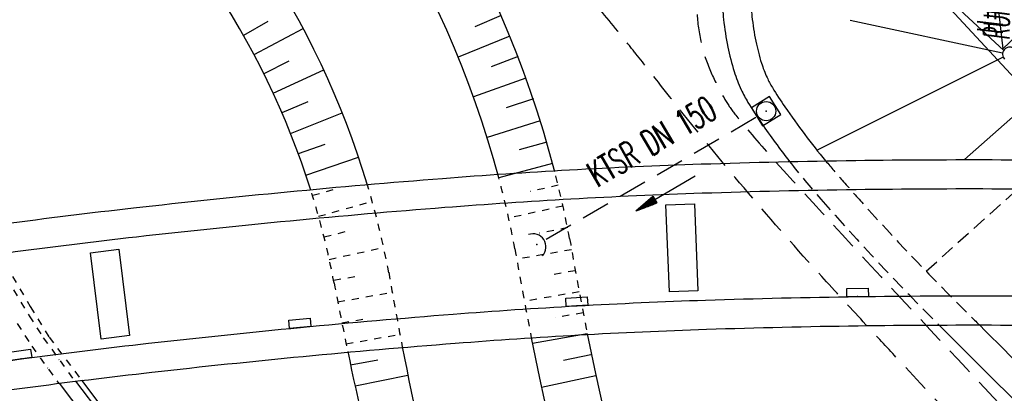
# Model space of a CAD drawing. Extents: x 448150 to 449332, y 437108 to 438384.
# Tile 111 of 172: x 448571 to 448640, y 437752 to 437779. Entities that reach past the tile are written whole.
import ezdxf
from ezdxf.enums import TextEntityAlignment as Align

# ---------------------------------------------------------------- set-up
doc = ezdxf.new("R2010")
doc.units = 0
doc.header["$LTSCALE"] = 2
doc.header["$MEASUREMENT"] = 0
for name, pattern in [('ACAD_ISO03W100', [0.5, 0.25, -0.25]), ('AUSGEZOGEN', [0]), ('GESTRICH-X2', [1.5, 1, -0.5]), ('GESTRICHELT', [0.75, 0.5, -0.25])]:
    doc.linetypes.add(name, pattern=pattern)
doc.layers.get('0').update_dxf_attribs({"linetype": 'AUSGEZOGEN'})
for name, color, linetype in [('212-GRENZL-BAB', 7, 'AUSGEZOGEN'), ('ANMERKUNG', 7, 'CONTINUOUS'), ('BAUWOTOP', 250, 'AUSGEZOGEN'), ('BOESCHG', 250, 'AUSGEZOGEN'), ('DB-Flussumverlegungen', 15, 'CONTINUOUS'), ('DB-Ingenieurbauwerke', 15, 'CONTINUOUS'), ('DB-Wegboeschungen', 15, 'CONTINUOUS'), ('DB-Wege', 15, 'CONTINUOUS'), ('DURCHL', 200, 'GESTRICH-X2'), ('FBRTOP', 250, 'AUSGEZOGEN'), ('KANAL', 7, 'GESTRICH-X2'), ('LAERMWAND', 1, 'AUSGEZOGEN'), ('MULDE', 250, 'AUSGEZOGEN'), ('PFEIL', 7, 'CONTINUOUS'), ('PFEILTOP', 200, 'AUSGEZOGEN'), ('SCHLITZRINNE', 200, 'AUSGEZOGEN'), ('SCHSYMBOL', 200, 'AUSGEZOGEN'), ('TEXTO', 4, 'CONTINUOUS'), ('WEG', 250, 'GESTRICH-X2')]:
    doc.layers.add(name, color=color, linetype=linetype)
doc.styles.add('ROMANS', font='romans.shx', dxfattribs={"width": 0.8})
pattern_1 = [(358.2745, (448649.3639, 437806.4096), (0.045166, 1.49932), [])]

# ---------------------------------------------------------------- blocks, each defined once
blk = doc.blocks.new('30S')
at = {"color": 0}
for p, q in [((-0.751, -0.583), (-0.751, 0)), ((-0.751, 0), (0.751, 0)), ((0.751, 0), (0.751, -0.583)), ((0.751, -0.583), (-0.751, -0.583))]:
    blk.add_line(p, q, dxfattribs=at)
blk.add_point((0, 0), dxfattribs=at)
blk = doc.blocks.new('20')
blk.add_lwpolyline([(-0.754, -0.751), (0.754, -0.751), (0.754, 0.75), (-0.754, 0.75)], close=True)
blk.add_circle((0, 0), 0.676)
blk.add_point((0, 0))
blk = doc.blocks.new('42')
at = {"color": 0}
blk.add_arc((-0.025, -0.311), 0.91, 12.5363, 167.4637, dxfattribs=at)
blk.add_point((0, 0), dxfattribs=at)
blk = doc.blocks.new('PFEIL2')
at = {"color": 0}
for p, q in [((0.88, 0.002), (-2.401, -0.012)), ((0.881, -0.271), (0.879, 0.276)), ((0.879, 0.276), (2.429, 0.009)), ((0.911, 0.27), (0.879, 0.265)), ((0.965, 0.261), (0.879, 0.246)), ((1.019, 0.252), (0.879, 0.228)), ((1.073, 0.242), (0.879, 0.209)), ((1.127, 0.233), (0.879, 0.191)), ((1.181, 0.224), (0.879, 0.172)), ((1.235, 0.214), (0.879, 0.154)), ((1.289, 0.205), (0.879, 0.135)), ((1.343, 0.196), (0.879, 0.117)), ((1.397, 0.187), (0.879, 0.098)), ((1.451, 0.177), (0.879, 0.08)), ((1.505, 0.168), (0.879, 0.061)), ((1.559, 0.159), (0.88, 0.043)), ((1.613, 0.149), (0.88, 0.024)), ((1.668, 0.14), (0.88, 0.006)), ((1.722, 0.131), (0.88, -0.013)), ((1.776, 0.121), (0.88, -0.031)), ((1.83, 0.112), (0.88, -0.05)), ((1.884, 0.103), (0.88, -0.068)), ((1.938, 0.094), (0.88, -0.087)), ((1.992, 0.084), (0.88, -0.105)), ((2.046, 0.075), (0.88, -0.124)), ((2.1, 0.066), (0.88, -0.142)), ((2.154, 0.056), (0.88, -0.161)), ((2.208, 0.047), (0.88, -0.179)), ((2.262, 0.038), (0.881, -0.198)), ((2.316, 0.029), (0.881, -0.216)), ((2.37, 0.019), (0.881, -0.235)), ((2.424, 0.01), (0.881, -0.253)), ((2.429, 0.009), (0.881, -0.271))]:
    blk.add_line(p, q, dxfattribs=at)

msp = doc.modelspace()

# ---------------------------------------------------------------- hatches: boundary and pattern name
at = {"layer": 'SCHLITZRINNE'}
h = msp.add_hatch(dxfattribs=at)
h.set_pattern_fill('_USER', color=256, scale=1.5, angle=45, style=0, pattern_type=0)
h.set_pattern_definition([(353.2904, (448535.0215, 437939.729), (0.175256, 1.489727), [])])
edge = h.paths.add_edge_path()
edge.add_arc((450110.131, 439174.886), 2002.145, 217.646692, 217.752161)
edge.add_arc((450110.131, 439174.886), 2001.645, 217.646692, 217.805031)
edge.add_arc((450106.011, 439171.69), 1996.431, 217.805031, 218.163888)
edge.add_arc((450104.62, 439170.597), 1994.662, 218.163888, 218.52344)
edge.add_arc((450102.361, 439168.798), 1991.774, 218.52344, 218.883253)
edge.add_arc((450113.08, 439177.442), 2005.544, 218.883253, 219.240385)
edge.add_arc((450118.779, 439182.096), 2012.902, 219.240385, 219.596863)
edge.add_arc((450119.441, 439182.644), 2013.761, 219.596863, 219.953466)
edge.add_arc((450109.131, 439174.008), 2000.312, 219.953466, 220.311265)
edge.add_arc((450102.119, 439168.058), 1991.116, 220.311265, 220.670649)
edge.add_arc((450113.581, 439177.907), 2006.229, 220.670648, 221.028676)
edge.add_arc((450111.635, 439176.213), 2003.648, 221.028676, 221.386868)
edge.add_arc((450104.985, 439170.354), 1994.786, 221.386868, 221.745856)
edge.add_arc((450107.893, 439172.948), 1998.682, 221.745856, 222.104414)
edge.add_arc((450110.123, 439174.964), 2001.688, 222.104414, 222.462704)
edge.add_arc((450114.233, 439178.725), 2007.259, 222.462704, 222.819762)
edge.add_arc((450115.823, 439180.198), 2009.427, 222.819762, 223.176628)
edge.add_arc((450111.741, 439176.368), 2003.829, 223.176628, 223.534855)
edge.add_arc((450104.444, 439169.436), 1993.765, 223.534855, 223.893985)
edge.add_arc((450103.987, 439168.996), 1993.131, 223.893985, 224.25291)
edge.add_arc((450116.356, 439181.046), 2010.399, 224.252911, 224.610291)
edge.add_arc((450116.766, 439181.451), 2010.976, 224.610291, 224.721288)
edge.add_line((448524.848, 437951.994), (448525.244, 437952.3))
h = msp.add_hatch(dxfattribs=at)
h.set_pattern_fill('_USER', color=256, scale=1.5, angle=45, style=0, pattern_type=0)
h.set_pattern_definition(pattern_1)
edge = h.paths.add_edge_path()
edge.add_arc((450115.823, 439180.198), 2009.927, 222.955101, 223.176628)
edge.add_arc((450111.741, 439176.368), 2004.329, 223.176628, 223.534855)
edge.add_arc((450104.444, 439169.436), 1994.265, 223.534855, 223.893985)
edge.add_arc((450103.987, 439168.996), 1993.631, 223.893985, 224.25291)
edge.add_arc((450116.356, 439181.046), 2010.899, 224.252911, 224.610291)
edge.add_arc((450116.766, 439181.451), 2011.476, 224.610291, 224.721288)
edge.add_arc((450110.131, 439174.886), 2001.645, 217.646692, 217.805031)
edge.add_arc((450106.011, 439171.69), 1996.431, 217.805031, 218.163888)
edge.add_arc((450104.62, 439170.597), 1994.662, 218.163888, 218.52344)
edge.add_arc((450102.361, 439168.798), 1991.774, 218.52344, 218.883253)
edge.add_arc((450113.08, 439177.442), 2005.544, 218.883253, 219.240385)
edge.add_arc((450118.779, 439182.096), 2012.902, 219.240385, 219.596863)
edge.add_arc((450119.441, 439182.644), 2013.761, 219.596863, 219.953466)
edge.add_arc((450109.131, 439174.008), 2000.312, 219.953466, 220.311265)
edge.add_arc((450102.119, 439168.058), 1991.116, 220.311265, 220.670649)
edge.add_arc((450113.581, 439177.907), 2006.229, 220.670648, 221.028676)
edge.add_arc((450111.635, 439176.213), 2003.648, 221.028676, 221.386868)
edge.add_arc((450104.985, 439170.354), 1994.786, 221.386868, 221.745856)
edge.add_arc((450107.893, 439172.948), 1998.682, 221.745856, 222.104414)
edge.add_arc((450110.123, 439174.964), 2001.688, 222.104414, 222.462704)
edge.add_arc((450114.233, 439178.725), 2007.259, 222.462704, 222.819762)
edge.add_arc((450115.823, 439180.198), 2009.427, 222.819762, 223.176628)
edge.add_arc((450111.741, 439176.368), 2003.829, 223.176628, 223.534855)
edge.add_arc((450104.444, 439169.436), 1993.765, 223.534855, 223.893985)
edge.add_arc((450103.987, 439168.996), 1993.131, 223.893985, 224.25291)
edge.add_arc((450116.356, 439181.046), 2010.399, 224.252911, 224.610291)
edge.add_arc((450116.766, 439181.451), 2010.976, 224.610291, 224.721288)
h = msp.add_hatch(dxfattribs=at)
h.set_pattern_fill('_USER', color=256, scale=1.5, angle=45, style=0, pattern_type=0)
h.set_pattern_definition(pattern_1)
edge = h.paths.add_edge_path()
edge.add_arc((450116.766, 439181.451), 2010.976, 224.721288, 224.967587)
edge.add_arc((450103.943, 439168.643), 1992.851, 224.967587, 225.253931)
edge.add_arc((450116.766, 439181.451), 2011.476, 224.721288, 224.806037)
edge.add_arc((450115.823, 439180.198), 2009.927, 222.955101, 223.176628)
edge.add_arc((450111.741, 439176.368), 2004.329, 223.176628, 223.534855)
edge.add_arc((450104.444, 439169.436), 1994.265, 223.534855, 223.893985)
edge.add_arc((450103.987, 439168.996), 1993.631, 223.893985, 224.25291)
edge.add_arc((450116.356, 439181.046), 2010.899, 224.252911, 224.610291)
edge.add_arc((450116.766, 439181.451), 2011.476, 224.610291, 224.721288)
edge.add_arc((450110.131, 439174.886), 2001.645, 217.646692, 217.805031)
edge.add_arc((450106.011, 439171.69), 1996.431, 217.805031, 218.163888)
edge.add_arc((450104.62, 439170.597), 1994.662, 218.163888, 218.52344)
edge.add_arc((450102.361, 439168.798), 1991.774, 218.52344, 218.883253)
edge.add_arc((450113.08, 439177.442), 2005.544, 218.883253, 219.240385)
edge.add_arc((450118.779, 439182.096), 2012.902, 219.240385, 219.596863)
edge.add_arc((450119.441, 439182.644), 2013.761, 219.596863, 219.953466)
edge.add_arc((450109.131, 439174.008), 2000.312, 219.953466, 220.311265)
edge.add_arc((450102.119, 439168.058), 1991.116, 220.311265, 220.670649)
edge.add_arc((450113.581, 439177.907), 2006.229, 220.670648, 221.028676)
edge.add_arc((450111.635, 439176.213), 2003.648, 221.028676, 221.386868)
edge.add_arc((450104.985, 439170.354), 1994.786, 221.386868, 221.745856)
edge.add_arc((450107.893, 439172.948), 1998.682, 221.745856, 222.104414)
edge.add_arc((450110.123, 439174.964), 2001.688, 222.104414, 222.462704)
edge.add_arc((450114.233, 439178.725), 2007.259, 222.462704, 222.819762)
edge.add_arc((450115.823, 439180.198), 2009.427, 222.819762, 223.176628)
edge.add_arc((450111.741, 439176.368), 2003.829, 223.176628, 223.534855)
edge.add_arc((450104.444, 439169.436), 1993.765, 223.534855, 223.893985)
edge.add_arc((450103.987, 439168.996), 1993.131, 223.893985, 224.25291)
edge.add_arc((450116.356, 439181.046), 2010.399, 224.252911, 224.610291)
edge.add_arc((450116.766, 439181.451), 2010.976, 224.610291, 224.721288)
h = msp.add_hatch(dxfattribs=at)
h.set_pattern_fill('_USER', color=256, scale=1.5, angle=45, style=0, pattern_type=0)
h.set_pattern_definition([(0.19809, (448696.2442, 437758.0261), (-0.005186, 1.499991), [])])
edge = h.paths.add_edge_path()
edge.add_arc((450103.943, 439168.643), 1992.851, 225.253931, 225.326505)
edge.add_arc((450104.379, 439169.084), 1993.471, 225.326505, 225.685513)
edge.add_arc((450114.112, 439179.052), 2007.404, 225.685514, 226.043274)
edge.add_arc((450116.374, 439181.397), 2010.661, 226.043274, 226.400342)
edge.add_arc((450108.345, 439172.967), 1999.019, 226.400342, 226.758448)
edge.add_arc((450107.359, 439171.918), 1997.58, 226.758448, 227.116898)
edge.add_arc((450114.22, 439179.306), 2007.663, 227.116898, 227.474446)
edge.add_arc((450112.044, 439176.933), 2004.443, 227.474446, 227.83238)
edge.add_arc((450107.824, 439172.273), 1998.156, 227.83238, 228.190877)
edge.add_arc((450107.663, 439172.094), 1997.915, 228.190877, 228.549748)
edge.add_arc((450107.034, 439171.381), 1996.965, 228.549748, 228.908704)
edge.add_arc((450111.572, 439176.585), 2003.869, 228.908704, 229.265964)
edge.add_arc((450119.093, 439185.318), 2015.394, 229.265964, 229.6222)
edge.add_arc((450115.134, 439180.663), 2009.284, 229.6222, 229.979919)
edge.add_arc((450101.808, 439164.793), 1988.56, 229.979919, 230.339497)
edge.add_arc((450135.905, 439205.921), 2041.985, 230.339497, 230.699144)
edge.add_arc((450015.788, 439059.171), 1852.343, 230.699144, 231.076753)
edge.add_arc((450440.038, 439584.513), 2527.6, 231.076753, 231.41321)
edge.add_arc((449605.176, 438538.206), 1189.037, 231.413211, 231.903765)
edge.add_arc((451876.599, 441435.451), 4870.53, 231.903765, 232.054115)
edge.add_arc((449764.385, 438726.671), 1435.572, 232.054115, 232.331051)
edge.add_arc((663048.573, 714993.472), 350453.466, 232.33105148, 232.33182369)
edge.add_arc((452105.708, 441751.773), 5260.885, 232.331837, 232.33814)
edge.add_arc((1083717.784, 1260087.558), 1038995.508, 232.338139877, 232.338829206)
edge.add_arc((362297.748, 325361.769), 141749.668, 52.33595822, 52.34101086, ccw=False)
edge.add_arc((130991.073, 25697.409), 520301.522, 52.33458173, 52.33595822, ccw=False)
edge.add_arc((597397.743, 629905.021), 242982.187, 232.33379622, 232.33674373)
edge.add_arc((1091510.304, 1270060.009), 1051651.236, 232.336743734, 232.337424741)
edge.add_arc((63904.407, -61307.138), 630166.935, 52.33651599, 52.337652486, ccw=False)
edge.add_line((448950.678, 437541.271), (448965.933, 437529.496))
edge.add_arc((450103.943, 439168.643), 1993.351, 225.253931, 225.326505)
edge.add_arc((450104.379, 439169.084), 1993.971, 225.326505, 225.633952)
h = msp.add_hatch(dxfattribs=at)
h.set_pattern_fill('_USER', color=256, scale=1.5, angle=45, style=0, pattern_type=0)
h.set_pattern_definition([(1.0848, (448717.7677, 437736.8698), (-0.0283982, 1.4997312), [])])
edge = h.paths.add_edge_path()
edge.add_arc((450104.379, 439169.084), 1993.971, 225.677136, 225.685513)
edge.add_arc((450114.112, 439179.052), 2007.904, 225.685514, 226.043274)
edge.add_arc((450116.374, 439181.397), 2011.161, 226.043274, 226.348764)
edge.add_arc((450103.943, 439168.643), 1992.851, 225.253931, 225.326505)
edge.add_arc((450104.379, 439169.084), 1993.471, 225.326505, 225.685513)
edge.add_arc((450114.112, 439179.052), 2007.404, 225.685514, 226.043274)
edge.add_arc((450116.374, 439181.397), 2010.661, 226.043274, 226.400342)
edge.add_arc((450108.345, 439172.967), 1999.019, 226.400342, 226.758448)
edge.add_arc((450107.359, 439171.918), 1997.58, 226.758448, 227.116898)
edge.add_arc((450114.22, 439179.306), 2007.663, 227.116898, 227.474446)
edge.add_arc((450112.044, 439176.933), 2004.443, 227.474446, 227.83238)
edge.add_arc((450107.824, 439172.273), 1998.156, 227.83238, 228.190877)
edge.add_arc((450107.663, 439172.094), 1997.915, 228.190877, 228.549748)
edge.add_arc((450107.034, 439171.381), 1996.965, 228.549748, 228.908704)
edge.add_arc((450111.572, 439176.585), 2003.869, 228.908704, 229.265964)
edge.add_arc((450119.093, 439185.318), 2015.394, 229.265964, 229.6222)
edge.add_arc((450115.134, 439180.663), 2009.284, 229.6222, 229.979919)
edge.add_arc((450101.808, 439164.793), 1988.56, 229.979919, 230.339497)
edge.add_arc((450135.905, 439205.921), 2041.985, 230.339497, 230.699144)
edge.add_arc((450015.788, 439059.171), 1852.343, 230.699144, 231.076753)
edge.add_arc((450440.038, 439584.513), 2527.6, 231.076753, 231.41321)
edge.add_arc((449605.176, 438538.206), 1189.037, 231.413211, 231.903765)
edge.add_arc((451876.599, 441435.451), 4870.53, 231.903765, 232.054115)
edge.add_arc((449764.385, 438726.671), 1435.572, 232.054115, 232.331051)
edge.add_arc((663048.573, 714993.472), 350453.466, 232.33105148, 232.33182369)
edge.add_arc((452105.708, 441751.773), 5260.885, 232.331837, 232.33814)
edge.add_arc((1083717.784, 1260087.558), 1038995.508, 232.338139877, 232.338829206)
edge.add_arc((362297.748, 325361.769), 141749.668, 52.33595822, 52.34101086, ccw=False)
edge.add_arc((130991.073, 25697.409), 520301.522, 52.33458173, 52.33595822, ccw=False)
edge.add_arc((597397.743, 629905.021), 242982.187, 232.33379622, 232.33674373)
edge.add_arc((1091510.304, 1270060.009), 1051651.236, 232.336743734, 232.337424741)
edge.add_arc((63904.407, -61307.138), 630166.935, 52.33651599, 52.337652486, ccw=False)
edge.add_line((448950.678, 437541.271), (448965.933, 437529.496))
h = msp.add_hatch(dxfattribs=at)
h.set_pattern_fill('_USER', color=256, scale=1.5, angle=45, style=0, pattern_type=0)
h.set_pattern_definition([(1.92282, (448737.9663, 437717.5835), (-0.05033, 1.4991554), [])])
edge = h.paths.add_edge_path()
edge.add_arc((450116.374, 439181.397), 2011.161, 226.391578, 226.400342)
edge.add_arc((450108.345, 439172.967), 1999.519, 226.400342, 226.758448)
edge.add_arc((450107.359, 439171.918), 1998.08, 226.758448, 227.116898)
edge.add_arc((450114.22, 439179.306), 2008.163, 227.116898, 227.474446)
edge.add_arc((450112.044, 439176.933), 2004.943, 227.474446, 227.83238)
edge.add_arc((450107.824, 439172.273), 1998.656, 227.83238, 228.068653)
edge.add_arc((450103.943, 439168.643), 1992.851, 225.253931, 225.326505)
edge.add_arc((450104.379, 439169.084), 1993.471, 225.326505, 225.685513)
edge.add_arc((450114.112, 439179.052), 2007.404, 225.685514, 226.043274)
edge.add_arc((450116.374, 439181.397), 2010.661, 226.043274, 226.400342)
edge.add_arc((450108.345, 439172.967), 1999.019, 226.400342, 226.758448)
edge.add_arc((450107.359, 439171.918), 1997.58, 226.758448, 227.116898)
edge.add_arc((450114.22, 439179.306), 2007.663, 227.116898, 227.474446)
edge.add_arc((450112.044, 439176.933), 2004.443, 227.474446, 227.83238)
edge.add_arc((450107.824, 439172.273), 1998.156, 227.83238, 228.190877)
edge.add_arc((450107.663, 439172.094), 1997.915, 228.190877, 228.549748)
edge.add_arc((450107.034, 439171.381), 1996.965, 228.549748, 228.908704)
edge.add_arc((450111.572, 439176.585), 2003.869, 228.908704, 229.265964)
edge.add_arc((450119.093, 439185.318), 2015.394, 229.265964, 229.6222)
edge.add_arc((450115.134, 439180.663), 2009.284, 229.6222, 229.979919)
edge.add_arc((450101.808, 439164.793), 1988.56, 229.979919, 230.339497)
edge.add_arc((450135.905, 439205.921), 2041.985, 230.339497, 230.699144)
edge.add_arc((450015.788, 439059.171), 1852.343, 230.699144, 231.076753)
edge.add_arc((450440.038, 439584.513), 2527.6, 231.076753, 231.41321)
edge.add_arc((449605.176, 438538.206), 1189.037, 231.413211, 231.903765)
edge.add_arc((451876.599, 441435.451), 4870.53, 231.903765, 232.054115)
edge.add_arc((449764.385, 438726.671), 1435.572, 232.054115, 232.331051)
edge.add_arc((663048.573, 714993.472), 350453.466, 232.33105148, 232.33182369)
edge.add_arc((452105.708, 441751.773), 5260.885, 232.331837, 232.33814)
edge.add_arc((1083717.784, 1260087.558), 1038995.508, 232.338139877, 232.338829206)
edge.add_arc((362297.748, 325361.769), 141749.668, 52.33595822, 52.34101086, ccw=False)
edge.add_arc((130991.073, 25697.409), 520301.522, 52.33458173, 52.33595822, ccw=False)
edge.add_arc((597397.743, 629905.021), 242982.187, 232.33379622, 232.33674373)
edge.add_arc((1091510.304, 1270060.009), 1051651.236, 232.336743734, 232.337424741)
edge.add_arc((63904.407, -61307.138), 630166.935, 52.33651599, 52.337652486, ccw=False)
edge.add_line((448950.678, 437541.271), (448965.933, 437529.496))
h = msp.add_hatch(dxfattribs=at)
h.set_pattern_fill('_USER', color=256, scale=1.5, angle=45, style=0, pattern_type=0)
h.set_pattern_definition([(5.43336, (448830.8072, 437635.437), (-0.142032, 1.4932605), [])])
edge = h.paths.add_edge_path()
edge.add_arc((450115.134, 439180.663), 2009.784, 229.703318, 229.979919)
edge.add_arc((450101.808, 439164.793), 1989.06, 229.979919, 230.339497)
edge.add_arc((450135.905, 439205.921), 2042.485, 230.339497, 230.699144)
edge.add_arc((450015.788, 439059.171), 1852.843, 230.699144, 231.076753)
edge.add_arc((450440.038, 439584.513), 2528.1, 231.076753, 231.211068)
edge.add_arc((450103.943, 439168.643), 1992.851, 225.253931, 225.326505)
edge.add_arc((450104.379, 439169.084), 1993.471, 225.326505, 225.685513)
edge.add_arc((450114.112, 439179.052), 2007.404, 225.685514, 226.043274)
edge.add_arc((450116.374, 439181.397), 2010.661, 226.043274, 226.400342)
edge.add_arc((450108.345, 439172.967), 1999.019, 226.400342, 226.758448)
edge.add_arc((450107.359, 439171.918), 1997.58, 226.758448, 227.116898)
edge.add_arc((450114.22, 439179.306), 2007.663, 227.116898, 227.474446)
edge.add_arc((450112.044, 439176.933), 2004.443, 227.474446, 227.83238)
edge.add_arc((450107.824, 439172.273), 1998.156, 227.83238, 228.190877)
edge.add_arc((450107.663, 439172.094), 1997.915, 228.190877, 228.549748)
edge.add_arc((450107.034, 439171.381), 1996.965, 228.549748, 228.908704)
edge.add_arc((450111.572, 439176.585), 2003.869, 228.908704, 229.265964)
edge.add_arc((450119.093, 439185.318), 2015.394, 229.265964, 229.6222)
edge.add_arc((450115.134, 439180.663), 2009.284, 229.6222, 229.979919)
edge.add_arc((450101.808, 439164.793), 1988.56, 229.979919, 230.339497)
edge.add_arc((450135.905, 439205.921), 2041.985, 230.339497, 230.699144)
edge.add_arc((450015.788, 439059.171), 1852.343, 230.699144, 231.076753)
edge.add_arc((450440.038, 439584.513), 2527.6, 231.076753, 231.41321)
edge.add_arc((449605.176, 438538.206), 1189.037, 231.413211, 231.903765)
edge.add_arc((451876.599, 441435.451), 4870.53, 231.903765, 232.054115)
edge.add_arc((449764.385, 438726.671), 1435.572, 232.054115, 232.331051)
edge.add_arc((663048.573, 714993.472), 350453.466, 232.33105148, 232.33182369)
edge.add_arc((452105.708, 441751.773), 5260.885, 232.331837, 232.33814)
edge.add_arc((1083717.784, 1260087.558), 1038995.508, 232.338139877, 232.338829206)
edge.add_arc((362297.748, 325361.769), 141749.668, 52.33595822, 52.34101086, ccw=False)
edge.add_arc((130991.073, 25697.409), 520301.522, 52.33458173, 52.33595822, ccw=False)
edge.add_arc((597397.743, 629905.021), 242982.187, 232.33379622, 232.33674373)
edge.add_arc((1091510.304, 1270060.009), 1051651.236, 232.336743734, 232.337424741)
edge.add_arc((63904.407, -61307.138), 630166.935, 52.33651599, 52.337652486, ccw=False)
edge.add_line((448950.678, 437541.271), (448965.933, 437529.496))

# ---------------------------------------------------------------- linework, layer by layer
at = {"layer": '212-GRENZL-BAB', "flags": 128}
msp.add_lwpolyline([(448609.39, 437808.79), (448647.24, 437768)], dxfattribs=at)
at = {"layer": 'BAUWOTOP'}
for points in [[(448570.243, 437764.356, -0.005027), (448579.373, 437765.479, -0.004236), (448590.165, 437766.604, -0.004401), (448601.04, 437767.549, -0.005433), (448609.933, 437768.145, -0.005787), (448619.173, 437768.556, -0.004902), (448630.015, 437768.807, -0.00419), (448640.197, 437768.857, -0.004449), (448649.805, 437768.739, -0.00525), (448660.059, 437768.413, -0.005382), (448670.062, 437767.882, -0.005127), (448679.687, 437767.169, -0.004852), (448689.821, 437766.214, -0.004589), (448699.995, 437765.06, -0.004838), (448709.641, 437763.783, -0.00502), (448719.277, 437762.312, -0.004823), (448729.259, 437760.587, -0.005027), (448739.253, 437758.657, -0.005127), (448749.019, 437756.564, -0.005003), (448758.699, 437754.283, -0.005034)], [(448570.512, 437762.341, -0.005027), (448579.601, 437763.459, -0.004236), (448590.358, 437764.581, -0.004401), (448601.198, 437765.522, -0.005433), (448610.047, 437766.115, -0.005787), (448619.24, 437766.524, -0.004902), (448630.042, 437766.774, -0.00419), (448640.19, 437766.824, -0.004449), (448649.762, 437766.706, -0.00525), (448659.973, 437766.382, -0.005382), (448669.933, 437765.853, -0.005127), (448679.516, 437765.143, -0.004852), (448689.61, 437764.191, -0.004589), (448699.747, 437763.043, -0.004838), (448709.355, 437761.77, -0.00502), (448718.95, 437760.306, -0.004823), (448728.893, 437758.587, -0.005027), (448738.847, 437756.665, -0.005127), (448748.572, 437754.58, -0.005003), (448758.213, 437752.309, -0.005034)], [(448562.345, 437753.569, -0.005641), (448571.504, 437754.895, -0.005027), (448580.443, 437755.995, -0.004236), (448591.074, 437757.103, -0.004401), (448601.782, 437758.033, -0.005433), (448610.468, 437758.615, -0.005787), (448619.487, 437759.017, -0.004902), (448630.142, 437759.263, -0.00419), (448640.164, 437759.312, -0.004449), (448649.602, 437759.196, -0.00525), (448659.655, 437758.877, -0.005382), (448669.454, 437758.357, -0.005127), (448678.884, 437757.658, -0.004852), (448688.833, 437756.72, -0.004589), (448698.833, 437755.587, -0.004838), (448708.296, 437754.333, -0.00502), (448717.743, 437752.892, -0.004823), (448727.543, 437751.198, -0.005027), (448737.348, 437749.304, -0.005127), (448746.923, 437747.252, -0.005003), (448756.417, 437745.015, -0.005034)], [(448562.66, 437751.553, -0.005641), (448571.774, 437752.872, -0.005027), (448580.672, 437753.966, -0.004236), (448591.268, 437755.071, -0.004401), (448601.94, 437755.998, -0.005433), (448610.582, 437756.577, -0.005787), (448619.554, 437756.976, -0.004902), (448630.169, 437757.222, -0.00419), (448640.157, 437757.271, -0.004449), (448649.559, 437757.155, -0.00525), (448659.569, 437756.837, -0.005382), (448669.324, 437756.32, -0.005127), (448678.712, 437755.624, -0.004852), (448688.622, 437754.69, -0.004589), (448698.584, 437753.561, -0.004838), (448708.008, 437752.312, -0.00502), (448717.414, 437750.877, -0.004823), (448727.176, 437749.19, -0.005027), (448736.941, 437747.304, -0.005127), (448746.475, 437745.261, -0.005003), (448755.929, 437743.033, -0.005034)]]:
    msp.add_lwpolyline(points, format="xyb", dxfattribs=at)
at = {"layer": 'BOESCHG'}
for p, q in [((448640.401, 437776.515), (448626.065, 437789.714)), ((448640.3, 437776.316), (448629.625, 437778.602)), ((448640.342, 437776.033), (448627.299, 437769.514)), ((448637.639, 437768.861), (448642.692, 437773.359))]:
    msp.add_line(p, q, dxfattribs=at)
at = {"layer": 'BOESCHG', "linetype": 'GESTRICHELT'}
msp.add_line((448634.939, 437761.043), (448643.636, 437768.834), dxfattribs=at)
at = {"layer": 'BOESCHG', "flags": 128}
msp.add_lwpolyline([(448640.309, 437776.634), (448646.833, 437782.832)], dxfattribs=at)
at = {"layer": 'BOESCHG'}
msp.add_arc((448640.795, 437776.246), 0.5, 55.70612, 225.47737, dxfattribs=at)
at = {"layer": 'DB-Flussumverlegungen', "linetype": 'Continuous'}
for p, q in [((448587.108, 437777.585), (448588.823, 437778.575)), ((448605.164, 437778.959), (448603.315, 437778.156)), ((448587.83, 437776.227), (448591.275, 437778.055)), ((448605.754, 437777.52), (448602.145, 437776.042)), ((448588.533, 437774.902), (448590.302, 437775.791)), ((448606.342, 437776.082), (448604.457, 437775.368)), ((448589.177, 437773.514), (448592.715, 437775.155)), ((448606.888, 437774.573), (448603.219, 437773.252)), ((448589.808, 437772.154), (448591.628, 437772.935)), ((448607.415, 437773.112), (448605.499, 437772.48)), ((448590.395, 437770.691), (448594.017, 437772.137)), ((448607.894, 437771.578), (448604.171, 437770.416)), ((448608.359, 437770.09), (448606.417, 437769.546)), ((448590.951, 437769.298), (448592.824, 437769.94)), ((448591.465, 437767.782), (448595.16, 437769.028)), ((448608.759, 437768.587), (448604.99, 437767.583)), ((448611.191, 437756.652), (448607.347, 437755.984)), ((448611.448, 437755.174), (448609.527, 437754.791)), ((448594.594, 437754.482), (448596.516, 437754.822)), ((448594.909, 437753.015), (448598.614, 437753.759)), ((448611.796, 437753.712), (448607.981, 437752.902))]:
    msp.add_line(p, q, dxfattribs=at)
at = {"layer": 'DB-Flussumverlegungen', "linetype": 'ACAD_ISO03W100'}
for p, q in [((448591.944, 437766.361), (448593.849, 437766.903)), ((448609.161, 437767.071), (448607.197, 437766.618)), ((448592.354, 437764.892), (448596.11, 437765.939)), ((448609.486, 437765.607), (448605.679, 437764.762)), ((448592.756, 437763.447), (448594.676, 437763.933)), ((448609.82, 437764.096), (448607.843, 437763.704)), ((448593.106, 437761.873), (448596.915, 437762.712)), ((448610.09, 437762.551), (448606.248, 437761.883)), ((448593.428, 437760.408), (448595.377, 437760.762)), ((448610.347, 437761.073), (448608.381, 437760.732)), ((448593.698, 437758.894), (448597.516, 437759.569)), ((448610.622, 437759.598), (448606.761, 437758.928)), ((448593.988, 437757.422), (448595.938, 437757.767)), ((448610.902, 437758.125), (448608.931, 437757.782)), ((448594.287, 437755.951), (448598.039, 437756.615))]:
    msp.add_line(p, q, dxfattribs=at)
at = {"layer": 'DB-Flussumverlegungen', "linetype": 'Continuous'}
for centre, major_axis, start_param, end_param in [((448537.83, 437749.702), (51.902, 51.902), 5.74976, 6.388776), ((448537.83, 437749.702), (49.144, 49.144), 5.757993, 6.388776), ((448537.83, 437749.702), (42.78, 42.78), 5.789014, 6.388776), ((448537.83, 437749.702), (40.022, 40.022), 5.803211, 6.386558), ((448848.124, 437803.909), (173.595, 173.595), 2.551016, 3.294584), ((448848.124, 437803.909), (170.837, 170.837), 2.553062, 3.295083), ((448848.124, 437803.909), (-179.959, 179.959), 0.975843, 1.025798), ((448856.02, 437809.848), (188.956, 188.956), 2.561349, 2.601327)]:
    msp.add_ellipse(centre, major_axis=major_axis, ratio=1, start_param=start_param, end_param=end_param, dxfattribs=at)
at = {"layer": 'DB-Flussumverlegungen', "linetype": 'ACAD_ISO03W100'}
for centre, major_axis, start_param, end_param in [((448537.83, 437749.702), (49.144, 49.144), 5.684579, 5.757993), ((448537.83, 437749.702), (-51.902, 51.902), 4.113782, 4.178964), ((448537.83, 437749.702), (-40.022, 40.022), 4.113782, 4.232415), ((448537.83, 437749.702), (-42.78, 42.78), 4.113782, 4.218218), ((448848.124, 437803.909), (-170.837, 170.837), 0.954142, 0.982422), ((448848.124, 437803.909), (-173.595, 173.595), 0.954428, 0.980219), ((448848.124, 437803.909), (179.959, 179.959), 2.525659, 2.54664), ((448856.02, 437809.848), (188.956, 188.956), 2.542977, 2.561349)]:
    msp.add_ellipse(centre, major_axis=major_axis, ratio=1, start_param=start_param, end_param=end_param, dxfattribs=at)
at = {"layer": 'DB-Ingenieurbauwerke', "linetype": 'Continuous'}
for p, q in [((448616.697, 437765.684), (448618.695, 437765.767)), ((448616.949, 437759.589), (448616.697, 437765.684)), ((448618.695, 437765.767), (448618.947, 437759.672)), ((448576.371, 437762.338), (448578.356, 437762.584)), ((448578.356, 437762.584), (448579.106, 437756.53)), ((448577.121, 437756.285), (448576.371, 437762.338)), ((448618.947, 437759.672), (448616.949, 437759.589)), ((448579.106, 437756.53), (448577.121, 437756.285))]:
    msp.add_line(p, q, dxfattribs=at)
at = {"layer": 'DB-Wegboeschungen', "linetype": 'ACAD_ISO03W100'}
for p, q in [((448570.904, 437760.677), (448572.15, 437758.562)), ((448572.15, 437758.562), (448573.463, 437756.426)), ((448573.463, 437756.426), (448575.741, 437753.395))]:
    msp.add_line(p, q, dxfattribs=at)
at = {"layer": 'DB-Wegboeschungen', "linetype": 'Continuous'}
for p, q in [((448575.747, 437753.399), (448575.88, 437753.224)), ((448575.88, 437753.224), (448577.1, 437751.601))]:
    msp.add_line(p, q, dxfattribs=at)
at = {"layer": 'DB-Wege', "linetype": 'ACAD_ISO03W100'}
for p, q in [((448568.393, 437764.019), (448572.115, 437757.847)), ((448572.074, 437757.912), (448573.137, 437756.265)), ((448571.234, 437757.369), (448572.297, 437755.723)), ((448573.06, 437756.377), (448575.281, 437753.318)), ((448572.251, 437755.79), (448574.148, 437753.176))]:
    msp.add_line(p, q, dxfattribs=at)
at = {"layer": 'DB-Wege', "linetype": 'Continuous'}
for p, q in [((448573.361, 437754.26), (448573.371, 437754.247)), ((448574.157, 437754.865), (448574.174, 437754.843)), ((448574.172, 437753.193), (448582.893, 437741.72)), ((448575.314, 437753.343), (448583.689, 437742.326))]:
    msp.add_line(p, q, dxfattribs=at)
at = {"layer": 'DURCHL'}
msp.add_line((448608.313, 437763.281), (448623.094, 437771.875), dxfattribs=at)
at = {"layer": 'FBRTOP'}
for points in [[(448962.287, 437556.312, -0.000002), (448991.973, 437533.398, 0.000001), (449021.658, 437510.484, 0), (449059.524, 437481.257, 0), (449100.819, 437449.382, 0.000002), (449140.4, 437418.831, -0.000003), (449179.981, 437388.28, -0.000002), (449197.089, 437375.075, 0.000004)], [(448881.988, 437575.026, 0.000003), (448891.884, 437567.387, -0.000022), (448901.78, 437559.749, -0.000006), (448911.675, 437552.112, 0.000013), (448921.57, 437544.474, 0.000003), (448931.465, 437536.836, -0.000005), (448941.36, 437529.199, 0), (448949.808, 437522.678, 0.000001)], [(448902.917, 437602.137, 0.000003), (448912.812, 437594.5, -0.000022)], [(448942.498, 437571.586, 0.000003), (448952.392, 437563.949, -0.000005)]]:
    msp.add_lwpolyline(points, format="xyb", dxfattribs=at)
at = {"layer": 'FBRTOP', "const_width": 0.5}
for points in [[(448933.332, 437559.712, 0.000003), (448943.227, 437552.075, -0.000005), (448953.122, 437544.437, -0.000002), (448982.808, 437521.524, 0.000001), (449012.493, 437498.61, 0), (449050.358, 437469.383, 0), (449091.654, 437437.508, 0.000002), (449131.235, 437406.957, -0.000003), (449170.816, 437376.406, -0.000001), (449185.277, 437365.244, 0.000004)], [(448960.466, 437553.953, -0.000002), (448990.152, 437531.039)], [(449098.999, 437447.023, 0.000002), (449138.58, 437416.472, -0.000003), (449178.161, 437385.922, -0.000002), (449194.742, 437373.122, 0.000004)], [(448901.097, 437599.778, 0.000003), (448910.992, 437592.141, -0.000022)], [(448893.751, 437590.263, 0.000003), (448903.647, 437582.626, -0.000022)], [(448940.677, 437569.227, 0.000003), (448950.572, 437561.59, -0.000005)]]:
    msp.add_lwpolyline(points, format="xyb", dxfattribs=at)
at = {"layer": 'KANAL'}
msp.add_line((448608.313, 437763.281), (448623.094, 437771.875), dxfattribs=at)
at = {"layer": 'LAERMWAND'}
msp.add_lwpolyline([(448494.825, 437961.437), (448496.046, 437962.4), (448524.118, 437926.309), (448522.96, 437925.002), (448526.208, 437922.52), (448543.788, 437901.008), (448559.097, 437882.59), (448589.113, 437847.674), (448622.084, 437809.907), (448638.486, 437792.583), (448640.309, 437776.634)], dxfattribs=at)
at = {"layer": 'MULDE'}
for points in [[(448624.564, 437791.036, 0.050893), (448622.519, 437788.038, 0.065474), (448621.484, 437785.34, 0.002785), (448621.075, 437783.595, 0.014628), (448620.998, 437783.205, 0.015891), (448620.77, 437781.521, 0.019721), (448620.682, 437780.126, 0.033182), (448620.744, 437778.684, 0.023327), (448621.047, 437776.752, 0.02463), (448621.489, 437775.033, 0.033659), (448621.979, 437773.763, 0.027519), (448622.453, 437772.876, 0.014664), (448623.399, 437771.416, 0.01455), (448625.374, 437768.726, 0.016102)], [(448626.065, 437789.714, 0.050126), (448624.277, 437787.084, 0.065474), (448623.428, 437784.874, 0.002785), (448623.025, 437783.15, 0.014628), (448622.97, 437782.875, 0.015891), (448622.76, 437781.316, 0.019721), (448622.682, 437780.078, 0.033182), (448622.732, 437778.902, 0.023327), (448623.007, 437777.154, 0.02463), (448623.399, 437775.626, 0.033659), (448623.793, 437774.607, 0.027519), (448624.163, 437773.913, 0.014664), (448625.045, 437772.552, 0.02139), (448627.899, 437768.775, 0.002953)], [(448635.846, 437757.27, 0.000069), (448635.883, 437757.234, 0.000556), (448644.113, 437749.044, 0.00133), (448647.572, 437745.628, 0.000972), (448666.23, 437727.369, -0.001465), (448678.6, 437715.241, -0.002287), (448686.57, 437707.308, 0.003115), (448692.444, 437701.481, 0.002409), (448697.899, 437696.187, 0.002033), (448704.418, 437689.973, 0.001523), (448715.864, 437679.217, -0.001102), (448731.68, 437664.378, -0.000654), (448739.171, 437657.301, 0.000575), (448747.69, 437649.249, 0.003452), (448756.231, 437641.307, 0.002559), (448767.873, 437630.738, 0.005812), (448778.832, 437621.119, 0.00456), (448793.042, 437609.159, 0.002423), (448804.637, 437599.674, 0.002391), (448816.484, 437590.171, 0.002495), (448831.462, 437578.396, 0.002539)], [(448638.675, 437757.274, 0.000463), (448645.522, 437750.463, 0.00133), (448648.974, 437747.054, 0.000972), (448667.626, 437728.801, -0.001465), (448680.004, 437716.665, -0.002287), (448687.987, 437708.719, 0.003115), (448693.844, 437702.909, 0.002409), (448699.285, 437697.629, 0.002033), (448705.792, 437691.427, 0.001523), (448717.229, 437680.678, -0.001102), (448733.052, 437665.834, -0.000654), (448740.547, 437658.753, 0.000575), (448749.062, 437650.705, 0.003452), (448757.583, 437642.781, 0.002559), (448769.209, 437632.226, 0.005812), (448780.134, 437622.637, 0.00456), (448794.316, 437610.701, 0.002423), (448805.896, 437601.228, 0.002391), (448817.728, 437591.737, 0.002495), (448832.69, 437579.974, 0.002539)]]:
    msp.add_lwpolyline(points, format="xyb", dxfattribs=at)
at = {"layer": 'MULDE', "linetype": 'GESTRICHELT'}
msp.add_lwpolyline([(448625.374, 437768.726, 0.014917), (448627.558, 437766.092, 0.016102), (448635.846, 437757.27, 0.000556)], format="xyb", dxfattribs=at)
at = {"layer": 'MULDE', "linetype": 'GESTRICHELT', "flags": 128}
msp.add_lwpolyline([(448627.899, 437768.775, 0.008078), (448629.059, 437767.414, 0.002953), (448630.52, 437765.774, 0.013217), (448637.295, 437758.65, 0.000093), (448638.675, 437757.274, 0.00133)], format="xyb", dxfattribs=at)
at = {"layer": 'SCHLITZRINNE'}
msp.add_lwpolyline([(448891.307, 437587.097, 0.000003), (448901.202, 437579.459, -0.000022), (448911.098, 437571.822, -0.000006), (448920.993, 437564.184, 0.000013), (448930.888, 437556.546, 0.000003), (448940.783, 437548.908, -0.000005), (448950.678, 437541.271, -0.000001), (448965.933, 437529.496, 0.000001)], format="xyb", dxfattribs=at)
at = {"layer": 'WEG', "flags": 128}
msp.add_lwpolyline([(448860.534, 437551.139, 0.000128), (448853.49, 437556.569, 0.000176), (448848.381, 437560.503), (448843.765, 437564.055, 0.000243), (448834.566, 437571.125, -0.000137), (448818.247, 437583.662, -0.000188), (448816.279, 437585.176, -0.000155), (448813.901, 437587.008, -0.003778), (448812.423, 437588.165, -0.001451), (448808.607, 437591.217, -0.003228), (448803.295, 437595.549, -0.001321), (448790.407, 437606.254, -0.001186), (448779.318, 437615.561, -0.002232), (448773.459, 437620.546, -0.002243), (448769.049, 437624.367, -0.002555), (448765.21, 437627.758, -0.002543), (448759.933, 437632.516, -0.002072), (448753.512, 437638.415, -0.001012), (448741.798, 437649.309, -0.000921), (448728.973, 437661.329, -0.000253), (448712.625, 437676.725, -0.000744), (448707.087, 437681.96, -0.0002), (448702.814, 437686.015, -0.000753), (448701.682, 437687.094, -0.000519), (448700.26, 437688.456, -0.000185), (448696.283, 437692.274, -0.000463), (448692.286, 437696.122, -0.00011), (448675.546, 437712.275, -0.000715), (448659.406, 437727.901, -0.0013), (448650.569, 437736.526, -0.002173), (448646.182, 437740.867, -0.00526), (448644.397, 437742.687, -0.000244), (448644.236, 437742.855, -0.000209), (448644.049, 437743.05, -0.002587), (448641.361, 437745.888, -0.000825), (448632.993, 437754.845, -0.001289), (448630.908, 437757.096, -0.000909), (448627.964, 437760.302, -0.008612), (448622.804, 437766.141, -0.008725), (448617.915, 437772.076, -0.001616), (448616.398, 437773.996, 0.001362), (448614.601, 437776.275, 0.002866), (448613.785, 437777.292, -0.000962), (448611.341, 437780.313, -0.03395), (448609.858, 437782.433, -0.015754), (448607.134, 437787.292, -0.350856), (448609.112, 437797.288, -0.310158), (448620.308, 437798.4, -0.078878), (448624.156, 437795.414, -0.328968), (448624.307, 437794.137, -0.020059), (448623.123, 437792.239, 0.021326), (448622.013, 437790.451, 0.002694), (448620.344, 437787.448, 0.013742), (448620.036, 437786.849, 0.049557), (448619.606, 437785.664, 0.023366), (448619.07, 437783.049, 0.028342), (448618.856, 437780.896, 0.030733), (448618.895, 437778.9, 0.041937), (448619.251, 437776.755, 0.044824), (448619.926, 437774.835, 0.025313), (448620.838, 437773.075, 0.037793), (448621.593, 437771.982, 0.014139), (448624.274, 437768.852, 0.0036), (448635.23, 437756.94, 0.000628), (448645.397, 437746.072, 0.005445), (448646.586, 437744.832, 0.005563), (448652.71, 437738.719, 0.001383), (448677.675, 437714.48, 0.000267), (448698.409, 437694.481, 0.00103), (448703.799, 437689.31, 0.001514), (448709.191, 437684.189, 0.000374), (448731.074, 437663.561, 0.001972), (448755.594, 437640.664, 0.004195), (448767.255, 437630.041, 0.006), (448775.448, 437622.878, 0.00295), (448792.369, 437608.609, 0.002064), (448810.55, 437593.588, 0.007294), (448815.773, 437589.434, 0.000572), (448820.114, 437586.092, -0.000097), (448845.633, 437566.485, -0.000256), (448850.251, 437562.931, -0.000097), (448862.405, 437553.566)], format="xyb", dxfattribs=at)

# ---------------------------------------------------------------- block references
at = {"layer": 'PFEIL', "rotation": 210.2063000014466}
msp.add_blockref('PFEIL2', (448616.686, 437766.511), dxfattribs=at)
at = {"layer": 'PFEILTOP', "rotation": 210.3648475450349}
msp.add_blockref('PFEIL2', (448616.69, 437766.506), dxfattribs=at)
at = {"layer": 'SCHSYMBOL'}
for name, p, rotation in [('20', (448623.728, 437772.258), 31.77947256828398), ('42', (448607.662, 437762.905), 303.2637786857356), ('30S', (448630.142, 437759.263), 180.8206474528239), ('30S', (448610.468, 437758.615), 183.2942510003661), ('30S', (448591.074, 437757.103), 185.5184228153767), ('30S', (448571.504, 437754.895), 187.6719177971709)]:
    msp.add_blockref(name, p, dxfattribs=dict(at, rotation=rotation))

# ---------------------------------------------------------------- texts
at = {"layer": 'ANMERKUNG', "style": 'ROMANS', "oblique": 7, "width": 0.5}
for s, p in [('H=0.3', (448640.309, 437777.634)), ('RUND', (448640.795, 437777.246))]:
    msp.add_text(s, height=1.8, rotation=90, dxfattribs=at).set_placement(p)
at = {"layer": 'TEXTO', "style": 'ROMANS', "width": 0.6}
msp.add_text('KTSR DN 150', height=1.8, rotation=30.2063, dxfattribs=at).set_placement((448616.168, 437769.369), align=Align.CENTER)

doc.saveas('drawing.dxf')
